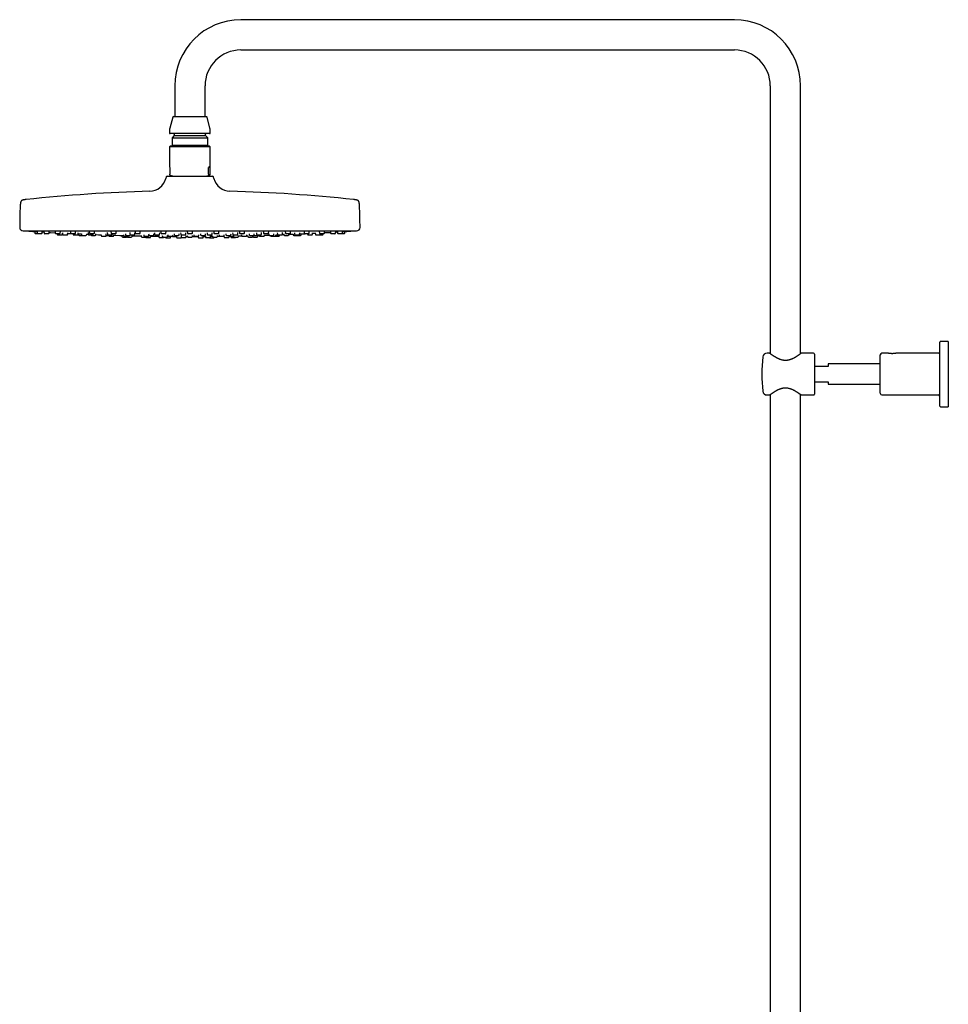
# Model space of a CAD drawing. Header units: millimetres. Extents: x 8 to 1655, y 12 to 2550.
# Tile 7 of 10: x 27 to 573, y 1972 to 2550. Entities that reach past the tile are written whole.
import ezdxf

# ---------------------------------------------------------------- set-up
doc = ezdxf.new("R2010")
doc.units = ezdxf.units.MM

msp = doc.modelspace()

# ---------------------------------------------------------------- linework, layer by layer
at = {"color": 7, "linetype": 'Continuous', "lineweight": 30}
for p, q in [((447, 2549.96), (157, 2549.96)), ((157, 2532.16), (447, 2532.16)), ((118.1, 2511.06), (118.1, 2493.06)), ((135.9, 2493.06), (135.9, 2511.06)), ((468.1, 2511.06), (468.1, 2353.75)), ((485.9, 2353.75), (485.9, 2511.06)), ((117.3, 2493.06), (127, 2493.06)), ((127, 2493.06), (136.69, 2493.06)), ((116.92, 2492.76), (115.17, 2486.23)), ((138.83, 2486.23), (137.08, 2492.76)), ((115, 2484.94), (115, 2483.46)), ((138.6, 2483.06), (115.4, 2483.06)), ((117.75, 2481.86), (116.52, 2480.63)), ((117.75, 2482.66), (117.75, 2481.86)), ((117.75, 2481.86), (127, 2481.86)), ((127, 2481.86), (136.25, 2481.86)), ((136.25, 2481.86), (136.25, 2482.66)), ((137.47, 2480.63), (136.25, 2481.86)), ((139, 2483.46), (139, 2484.94)), ((115.4, 2475.72), (115, 2475.32)), ((138.51, 2475.72), (115.4, 2475.72)), ((116.52, 2480.63), (116.52, 2476.24)), ((116.52, 2480.63), (127, 2480.63)), ((116.52, 2476.24), (117.04, 2475.72)), ((116.52, 2476.24), (127, 2476.24)), ((127, 2480.63), (137.47, 2480.63)), ((127, 2476.24), (137.47, 2476.24)), ((136.96, 2475.72), (137.47, 2476.24)), ((137.47, 2476.24), (137.47, 2480.63)), ((138.6, 2475.72), (138.51, 2475.72)), ((139, 2475.32), (138.6, 2475.72)), ((115, 2475.32), (115, 2463.62)), ((125.51, 2475.32), (115, 2475.32)), ((139, 2475.32), (125.51, 2475.32)), ((139, 2463.62), (139, 2475.32)), ((115.16, 2463.22), (115.16, 2459.16)), ((115.41, 2458.66), (115.34, 2458.69)), ((115.41, 2458.66), (117.33, 2457.96)), ((136.66, 2457.96), (138.59, 2458.66)), ((137.98, 2459.16), (137.98, 2463.22)), ((138.83, 2463.22), (137.98, 2463.22)), ((138.83, 2463.22), (138.83, 2459.16)), ((113.15, 2457.59), (112.88, 2456.59)), ((113.63, 2457.96), (127, 2457.96)), ((127, 2457.96), (140.36, 2457.96)), ((141.11, 2456.59), (140.85, 2457.59)), ((29, 2425.96), (225, 2425.96)), ((35.86, 2425.56), (35.92, 2424.63)), ((37.68, 2424.26), (36.32, 2424.26)), ((37.21, 2425.59), (37.28, 2424.63)), ((39.83, 2424.26), (37.68, 2424.26)), ((40.23, 2424.63), (40.29, 2425.4)), ((40.28, 2425.28), (41.28, 2425.22)), ((41.26, 2425.61), (41.32, 2424.63)), ((43.88, 2424.26), (41.72, 2424.26)), ((44.28, 2424.63), (44.33, 2425.42)), ((47.86, 2425.62), (47.92, 2424.63)), ((50.48, 2424.26), (48.32, 2424.26)), ((49.09, 2424.26), (49.11, 2423.93)), ((49.51, 2423.56), (51.67, 2423.56)), ((50.88, 2424.63), (50.93, 2425.45)), ((52.07, 2423.93), (52.12, 2424.65)), ((52.11, 2424.61), (52.2, 2424.61)), ((52.18, 2424.84), (52.24, 2423.93)), ((52.64, 2423.56), (54.8, 2423.56)), ((55.19, 2423.93), (55.25, 2424.68)), ((56.81, 2425.63), (56.88, 2424.63)), ((59.44, 2424.26), (57.28, 2424.26)), ((58.35, 2424.26), (58.37, 2423.93)), ((58.77, 2423.56), (60.92, 2423.56)), ((59.84, 2424.63), (59.89, 2425.48)), ((61.32, 2423.93), (61.38, 2424.71)), ((61.48, 2424.15), (61.52, 2423.63)), ((63.34, 2424.18), (63.38, 2423.63)), ((66.33, 2423.63), (66.36, 2424.05)), ((66.35, 2423.94), (67.25, 2423.9)), ((67.18, 2424.86), (67.25, 2423.93)), ((67.65, 2423.56), (69.8, 2423.56)), ((67.86, 2425.63), (67.93, 2424.63)), ((70.48, 2424.26), (68.33, 2424.26)), ((70.2, 2423.93), (70.22, 2424.26)), ((70.88, 2424.63), (70.94, 2425.51)), ((71.8, 2423.63), (71.83, 2424.08)), ((74.86, 2423.64), (74.89, 2423.13)), ((77.58, 2424.2), (77.62, 2423.63)), ((78.45, 2424.86), (78.51, 2423.93)), ((78.91, 2423.56), (81.06, 2423.56)), ((80.65, 2425.63), (80.72, 2424.63)), ((83.27, 2424.26), (81.12, 2424.26)), ((81.46, 2423.93), (81.49, 2424.26)), ((82.34, 2423.13), (82.37, 2423.56)), ((83.67, 2424.63), (83.74, 2425.53)), ((87.95, 2423.66), (87.99, 2423.13)), ((89.12, 2424.2), (89.16, 2423.63)), ((91.63, 2424.86), (91.7, 2423.93)), ((92.1, 2423.56), (94.25, 2423.56)), ((94.65, 2423.93), (94.71, 2424.78)), ((94.81, 2425.63), (94.88, 2424.63)), ((97.43, 2424.26), (95.27, 2424.26)), ((97.83, 2424.63), (97.89, 2425.56)), ((99.88, 2423.66), (99.92, 2423.13)), ((102.79, 2424.2), (102.83, 2423.63)), ((105.78, 2423.63), (105.81, 2424.15)), ((106.21, 2424.85), (106.27, 2423.93)), ((106.67, 2423.56), (108.82, 2423.56)), ((109.22, 2423.93), (109.28, 2424.81)), ((109.89, 2425.61), (109.96, 2424.63)), ((112.51, 2424.26), (110.36, 2424.26)), ((112.91, 2424.63), (112.98, 2425.58)), ((114.09, 2423.66), (114.13, 2423.13)), ((117.08, 2423.13), (117.11, 2423.63)), ((117.77, 2424.19), (117.81, 2423.63)), ((120.76, 2423.63), (120.8, 2424.17)), ((121.57, 2424.84), (121.63, 2423.93)), ((122.03, 2423.56), (124.18, 2423.56)), ((124.58, 2423.93), (124.65, 2424.83)), ((125.45, 2425.6), (125.52, 2424.63)), ((128.07, 2424.26), (125.92, 2424.26)), ((128.47, 2424.63), (128.54, 2425.6)), ((129.31, 2423.64), (129.35, 2423.13)), ((132.3, 2423.13), (132.34, 2423.65)), ((133.2, 2424.17), (133.24, 2423.63)), ((136.19, 2423.63), (136.23, 2424.19)), ((137.09, 2424.82), (137.15, 2423.93)), ((137.55, 2423.56), (137.56, 2423.56)), ((137.56, 2423.56), (139.7, 2423.56)), ((140.1, 2423.93), (140.17, 2424.84)), ((141.01, 2425.58), (141.08, 2424.63)), ((141.49, 2424.26), (141.48, 2424.26)), ((143.63, 2424.26), (141.49, 2424.26)), ((144.03, 2424.63), (144.1, 2425.61)), ((144.19, 2423.62), (144.23, 2423.13)), ((147.18, 2423.13), (147.22, 2423.66)), ((148.18, 2424.15), (148.22, 2423.63)), ((151.17, 2423.63), (151.21, 2424.2)), ((152.13, 2424.8), (152.19, 2423.93)), ((152.59, 2423.56), (152.66, 2423.56)), ((152.66, 2423.56), (154.75, 2423.56)), ((155.15, 2423.93), (155.21, 2424.86)), ((156.1, 2425.56), (156.17, 2424.63)), ((156.63, 2424.26), (156.56, 2424.26)), ((158.72, 2424.26), (156.63, 2424.26)), ((157.41, 2423.6), (157.44, 2423.13)), ((159.12, 2424.63), (159.19, 2425.63)), ((160.4, 2423.13), (160.43, 2423.66)), ((161.84, 2424.13), (161.88, 2423.63)), ((164.83, 2423.63), (164.87, 2424.2)), ((166.09, 2424.77), (166.15, 2423.93)), ((166.54, 2423.56), (166.71, 2423.56)), ((166.71, 2423.56), (168.7, 2423.56)), ((167.79, 2423.56), (167.82, 2423.13)), ((169.1, 2423.93), (169.16, 2424.86)), ((170.26, 2425.53), (170.32, 2424.63)), ((170.86, 2424.26), (170.72, 2424.26)), ((170.78, 2423.13), (170.81, 2423.66)), ((172.87, 2424.26), (170.86, 2424.26)), ((173.27, 2424.63), (173.34, 2425.63)), ((173.39, 2424.1), (173.43, 2423.63)), ((176.38, 2423.63), (176.42, 2424.2)), ((177.4, 2423.13), (177.43, 2423.64)), ((178.38, 2424.74), (178.43, 2423.93)), ((178.83, 2423.56), (179.13, 2423.56)), ((179.13, 2423.56), (180.99, 2423.56)), ((179.67, 2423.13), (179.7, 2423.56)), ((181.39, 2423.93), (181.45, 2424.86)), ((182.16, 2424.07), (182.19, 2423.63)), ((183.05, 2425.5), (183.11, 2424.63)), ((183.77, 2424.26), (183.51, 2424.26)), ((185.67, 2424.26), (183.77, 2424.26)), ((185.14, 2423.63), (185.18, 2424.19)), ((186.07, 2424.63), (186.14, 2425.63)), ((187.63, 2424.04), (187.66, 2423.63)), ((188.5, 2424.71), (188.56, 2423.93)), ((188.95, 2423.56), (189.42, 2423.56)), ((189.42, 2423.56), (191.11, 2423.56)), ((191.51, 2423.93), (191.57, 2424.85)), ((192.47, 2423.63), (192.51, 2424.15)), ((194.1, 2425.48), (194.16, 2424.63)), ((194.94, 2424.26), (194.56, 2424.26)), ((196.71, 2424.26), (194.94, 2424.26)), ((196.07, 2424.26), (196.1, 2423.93)), ((196.5, 2423.56), (197.15, 2423.56)), ((197.11, 2424.63), (197.18, 2425.63)), ((197.15, 2423.56), (198.65, 2423.56)), ((199.05, 2423.93), (199.11, 2424.84)), ((200.7, 2424.66), (200.75, 2423.93)), ((201.15, 2423.56), (202.01, 2423.56)), ((202.01, 2423.56), (203.3, 2423.56)), ((203.06, 2425.45), (203.12, 2424.63)), ((203.3, 2423.56), (203.8, 2423.56)), ((204.05, 2424.26), (203.52, 2424.26)), ((203.7, 2423.93), (203.72, 2424.26)), ((203.8, 2423.56), (204.87, 2423.56)), ((205.67, 2424.26), (204.05, 2424.26)), ((205.27, 2423.93), (205.3, 2424.26)), ((206.07, 2424.63), (206.14, 2425.62)), ((209.66, 2425.42), (209.72, 2424.63)), ((210.82, 2424.26), (210.12, 2424.26)), ((212.27, 2424.26), (210.82, 2424.26)), ((212.67, 2424.63), (212.74, 2425.6)), ((213.71, 2425.39), (213.76, 2424.63)), ((215.05, 2424.26), (214.16, 2424.26)), ((216.31, 2424.26), (215.05, 2424.26)), ((216.6, 2424.26), (216.31, 2424.26)), ((217.67, 2424.26), (216.6, 2424.26)), ((216.71, 2424.63), (216.78, 2425.58)), ((218.07, 2424.63), (218.14, 2425.56)), ((61.92, 2423.26), (63.78, 2423.26)), ((63.78, 2423.26), (65.93, 2423.26)), ((69.25, 2423.26), (71.4, 2423.26)), ((75.29, 2422.76), (77.45, 2422.76)), ((77.84, 2423.13), (77.86, 2423.29)), ((78.02, 2423.26), (80.17, 2423.26)), ((79.38, 2423.26), (79.39, 2423.13)), ((79.79, 2422.76), (81.94, 2422.76)), ((87.08, 2423.21), (87.12, 2422.63)), ((87.52, 2422.26), (89.67, 2422.26)), ((88.39, 2422.76), (90.54, 2422.76)), ((89.56, 2423.26), (91.72, 2423.26)), ((90.03, 2422.76), (90.04, 2422.63)), ((90.44, 2422.26), (92.6, 2422.26)), ((90.94, 2423.13), (90.95, 2423.26)), ((93, 2422.63), (93.03, 2423.16)), ((98.33, 2423.24), (98.37, 2422.63)), ((98.77, 2422.26), (100.92, 2422.26)), ((100.32, 2422.76), (102.47, 2422.76)), ((101.32, 2422.63), (101.33, 2422.76)), ((101.36, 2421.96), (103.51, 2421.96)), ((102.87, 2423.13), (102.89, 2423.43)), ((103.22, 2423.26), (105.38, 2423.26)), ((103.91, 2422.33), (103.95, 2422.87)), ((108.71, 2422.93), (108.76, 2422.33)), ((109.16, 2421.96), (111.31, 2421.96)), ((110.78, 2423.24), (110.83, 2422.63)), ((111.22, 2422.26), (113.38, 2422.26)), ((112.71, 2422.26), (112.72, 2422.13)), ((113.12, 2421.76), (115.27, 2421.76)), ((113.78, 2422.63), (113.82, 2423.2)), ((114.53, 2422.76), (116.68, 2422.76)), ((115.67, 2422.13), (115.71, 2422.71)), ((116.84, 2422.68), (119.08, 2422.67)), ((118.21, 2423.26), (120.36, 2423.26)), ((119.08, 2422.73), (119.12, 2422.13)), ((119.52, 2421.76), (121.67, 2421.76)), ((121.84, 2422.92), (121.88, 2422.33)), ((122.28, 2421.96), (124.43, 2421.96)), ((124.83, 2422.33), (124.87, 2422.91)), ((124.85, 2422.65), (125.52, 2422.65)), ((125.48, 2423.23), (125.52, 2422.63)), ((125.92, 2422.26), (128.07, 2422.26)), ((128.47, 2422.63), (128.51, 2423.23)), ((129.75, 2422.76), (131.9, 2422.76)), ((131.88, 2422.72), (131.92, 2422.13)), ((132.32, 2421.76), (132.46, 2421.76)), ((132.46, 2421.76), (134.47, 2421.76)), ((133.63, 2423.26), (133.64, 2423.26)), ((133.64, 2423.26), (135.79, 2423.26)), ((134.87, 2422.13), (134.91, 2422.73)), ((134.91, 2422.67), (136.13, 2422.68)), ((136.12, 2422.9), (136.16, 2422.33)), ((136.55, 2421.96), (136.65, 2421.96)), ((136.65, 2421.96), (138.71, 2421.96)), ((138.72, 2421.76), (139.8, 2421.76)), ((139.11, 2422.33), (139.15, 2422.93)), ((139.8, 2421.76), (140.87, 2421.76)), ((140.18, 2423.2), (140.22, 2422.63)), ((140.61, 2422.26), (140.7, 2422.26)), ((140.7, 2422.26), (142.77, 2422.26)), ((141.27, 2422.13), (141.28, 2422.26)), ((143.17, 2422.63), (143.21, 2423.24)), ((144.63, 2422.76), (144.7, 2422.76)), ((144.7, 2422.76), (146.78, 2422.76)), ((146.93, 2422.79), (147.02, 2422.79)), ((147.02, 2422.84), (147.06, 2422.33)), ((147.46, 2421.96), (147.95, 2421.96)), ((147.95, 2421.96), (149.61, 2421.96)), ((148.61, 2423.26), (148.68, 2423.26)), ((148.68, 2423.26), (150.77, 2423.26)), ((150.01, 2422.33), (150.05, 2422.92)), ((151.08, 2422.86), (151.12, 2422.33)), ((151.52, 2421.96), (152.6, 2421.96)), ((152.6, 2421.96), (153.67, 2421.96)), ((152.64, 2423.18), (152.67, 2422.63)), ((153.07, 2422.26), (153.39, 2422.26)), ((153.39, 2422.26), (155.23, 2422.26)), ((155.63, 2422.63), (155.67, 2423.24)), ((157.84, 2422.76), (158.08, 2422.76)), ((158.08, 2422.76), (160, 2422.76)), ((160.96, 2423.15), (161, 2422.63)), ((161.4, 2422.26), (162.06, 2422.26)), ((162.06, 2422.26), (163.55, 2422.26)), ((162.28, 2423.26), (162.47, 2423.26)), ((162.47, 2423.26), (164.43, 2423.26)), ((163.95, 2422.63), (163.99, 2423.23)), ((164.32, 2422.26), (165.4, 2422.26)), ((165.4, 2422.26), (166.47, 2422.26)), ((166.87, 2422.63), (166.91, 2423.21)), ((168.22, 2422.76), (168.69, 2422.76)), ((168.69, 2422.76), (170.38, 2422.76)), ((173.82, 2423.26), (174.19, 2423.26)), ((174.19, 2423.26), (175.98, 2423.26)), ((174.44, 2423.26), (174.45, 2423.13)), ((174.85, 2422.76), (175.6, 2422.76)), ((175.6, 2422.76), (177, 2422.76)), ((177.06, 2422.76), (177.12, 2422.76)), ((177.12, 2422.76), (178.2, 2422.76)), ((178.2, 2422.76), (179.27, 2422.76)), ((182.59, 2423.26), (183.17, 2423.26)), ((183.17, 2423.26), (184.74, 2423.26)), ((188.06, 2423.26), (188.88, 2423.26)), ((188.88, 2423.26), (190.21, 2423.26)), ((190.21, 2423.26), (191, 2423.26)), ((191, 2423.26), (192.07, 2423.26)), ((567.7, 2323.01), (567.7, 2360.51)), ((572.7, 2361.01), (568.2, 2361.01)), ((572.7, 2361.01), (572.7, 2322.51)), ((467.75, 2354.01), (466.17, 2354.01)), ((493.5, 2354.01), (486.24, 2354.01)), ((494, 2353.51), (494, 2330.01)), ((532.7, 2330.51), (532.7, 2353.01)), ((537.33, 2354.01), (533.7, 2354.01)), ((566.7, 2354.01), (542.06, 2354.01)), ((502, 2346.26), (494, 2346.26)), ((532.7, 2347.76), (502, 2347.76)), ((502, 2347.76), (502, 2346.26)), ((494, 2337.26), (502, 2337.26)), ((502, 2337.26), (502, 2335.76)), ((502, 2335.76), (532.7, 2335.76)), ((466.17, 2329.51), (467.75, 2329.51)), ((468.1, 2329.78), (468.1, 1447.6)), ((485.9, 1443.17), (485.9, 2329.78)), ((486.25, 2329.51), (493.5, 2329.51)), ((533.7, 2329.51), (566.7, 2329.51)), ((568.2, 2322.51), (572.7, 2322.51))]:
    msp.add_line(p, q, dxfattribs=at)
at = {"color": 7, "linetype": 'Continuous', "lineweight": 30, "flags": 128}
for points in [[(30.05, 2425.96), (30.09, 2425.95), (30.16, 2425.93)], [(44.31, 2425.04), (45.1, 2425), (47.63, 2424.85), (47.91, 2424.84)], [(55.23, 2424.45), (55.25, 2424.45), (57.01, 2424.36)], [(71.81, 2423.71), (73.24, 2423.66), (74.86, 2423.6)], [(181.27, 2423.68), (181.8, 2423.7), (182.18, 2423.71)], [(193.66, 2424.2), (194.6, 2424.25), (194.81, 2424.26)], [(212.71, 2425.22), (213.04, 2425.24), (213.71, 2425.28)], [(223.83, 2425.93), (223.9, 2425.95), (223.94, 2425.96)], [(82.36, 2423.35), (83.4, 2423.31), (85.94, 2423.24)], [(103.94, 2422.83), (106.47, 2422.8), (108.73, 2422.76)], [(128.47, 2422.65), (129.53, 2422.65), (131.88, 2422.66)], [(155.65, 2422.94), (156.19, 2422.95), (157.13, 2422.97), (157.49, 2422.97)], [(160.38, 2423.04), (160.88, 2423.05), (160.97, 2423.05)]]:
    msp.add_lwpolyline(points, dxfattribs=at)
at = {"color": 7, "linetype": 'Continuous', "lineweight": 30}
for centre, radius, start, end in [((157, 2511.06), 38.9, 90, 180), ((447, 2511.06), 38.9, 0, 90), ((157, 2511.06), 21.1, 90, 180), ((447, 2511.06), 21.1, 0, 90), ((117.3, 2492.66), 0.4, 90, 165), ((136.69, 2492.66), 0.4, 15, 90), ((120, 2484.94), 5, 165, 180), ((115.4, 2483.46), 0.4, 180, 270), ((117.35, 2482.66), 0.4, 0, 90), ((136.65, 2482.66), 0.4, 90, 180), ((138.6, 2483.46), 0.4, 270, 0), ((134, 2484.94), 5, 0, 15), ((103.22, 2459.16), 10, 271.49722, 345.10353), ((113.63, 2457.46), 0.5, 90, 165.10353), ((140.36, 2457.46), 0.5, 14.89647, 90), ((150.77, 2459.16), 10, 194.89647, 268.50278), ((127, 1549.48), 900, 91.49722, 96.13072), ((127, 1549.48), 900, 83.86928, 88.50278), ((299.5, 2427.46), 272.5, 177.24775, 179.89409), ((-45.5, 2427.46), 272.5, 0.10591, 2.75225), ((29, 2427.96), 2, 179.89409, 269.98443), ((127, 3851.22), 1428.58, 266.11332, 266.29658), ((36.32, 2424.66), 0.4, 184, 270), ((37.68, 2424.66), 0.4, 184, 270), ((39.83, 2424.66), 0.4, 270, 356), ((41.72, 2424.66), 0.4, 184, 270), ((43.88, 2424.66), 0.4, 270, 356), ((48.32, 2424.66), 0.4, 184, 270), ((49.51, 2423.96), 0.4, 184, 270), ((50.48, 2424.66), 0.4, 270, 356), ((51.67, 2423.96), 0.4, 270, 356), ((52.64, 2423.96), 0.4, 184, 270), ((54.8, 2423.96), 0.4, 270, 356), ((57.28, 2424.66), 0.4, 184, 270), ((58.77, 2423.96), 0.4, 184, 270), ((59.44, 2424.66), 0.4, 270, 356), ((60.92, 2423.96), 0.4, 270, 356), ((61.92, 2423.66), 0.4, 184, 270), ((63.78, 2423.66), 0.4, 184, 270), ((65.93, 2423.66), 0.4, 270, 356), ((67.65, 2423.96), 0.4, 184, 270), ((68.33, 2424.66), 0.4, 184, 270), ((69.25, 2423.66), 0.4, 194.47751, 270), ((69.8, 2423.96), 0.4, 270, 356), ((70.48, 2424.66), 0.4, 270, 356), ((71.4, 2423.66), 0.4, 270, 356), ((78.02, 2423.66), 0.4, 184, 270), ((78.91, 2423.96), 0.4, 184, 270), ((80.17, 2423.66), 0.4, 270, 345.52249), ((81.12, 2424.66), 0.4, 184, 270), ((81.06, 2423.96), 0.4, 270, 356), ((83.27, 2424.66), 0.4, 270, 356), ((89.56, 2423.66), 0.4, 184, 270), ((92.1, 2423.96), 0.4, 184, 270), ((91.72, 2423.66), 0.4, 270, 345.52249), ((94.25, 2423.96), 0.4, 270, 356), ((95.27, 2424.66), 0.4, 184, 270), ((97.43, 2424.66), 0.4, 270, 356), ((103.22, 2423.66), 0.4, 184, 270), ((105.38, 2423.66), 0.4, 270, 356), ((106.67, 2423.96), 0.4, 184, 270), ((108.82, 2423.96), 0.4, 270, 356), ((110.36, 2424.66), 0.4, 184, 270), ((112.51, 2424.66), 0.4, 270, 356), ((118.21, 2423.66), 0.4, 184, 270), ((120.36, 2423.66), 0.4, 270, 356), ((122.03, 2423.96), 0.4, 184, 270), ((124.18, 2423.96), 0.4, 270, 356), ((125.92, 2424.66), 0.4, 184, 270), ((128.07, 2424.66), 0.4, 270, 356), ((133.63, 2423.66), 0.4, 184, 270), ((135.79, 2423.66), 0.4, 270, 356), ((137.55, 2423.96), 0.4, 184, 270), ((139.7, 2423.96), 0.4, 270, 356), ((141.48, 2424.66), 0.4, 184, 270), ((143.63, 2424.66), 0.4, 270, 356), ((148.61, 2423.66), 0.4, 184, 270), ((150.77, 2423.66), 0.4, 270, 356), ((152.59, 2423.96), 0.4, 184, 270), ((154.75, 2423.96), 0.4, 270, 356), ((156.56, 2424.66), 0.4, 184, 270), ((158.72, 2424.66), 0.4, 270, 356), ((162.28, 2423.66), 0.4, 184, 270), ((164.43, 2423.66), 0.4, 270, 356), ((166.54, 2423.96), 0.4, 184, 270), ((168.7, 2423.96), 0.4, 270, 356), ((170.72, 2424.66), 0.4, 184, 270), ((172.87, 2424.66), 0.4, 270, 356), ((173.82, 2423.66), 0.4, 184, 270), ((175.98, 2423.66), 0.4, 270, 356), ((178.83, 2423.96), 0.4, 184, 270), ((180.99, 2423.96), 0.4, 270, 356), ((182.59, 2423.66), 0.4, 184, 270), ((183.51, 2424.66), 0.4, 184, 270), ((184.74, 2423.66), 0.4, 270, 356), ((127, 3851.22), 1428.58, 272.33323, 272.43293), ((185.67, 2424.66), 0.4, 270, 356), ((188.06, 2423.66), 0.4, 184, 270), ((188.95, 2423.96), 0.4, 184, 270), ((190.21, 2423.66), 0.4, 270, 345.52249), ((191.11, 2423.96), 0.4, 270, 356), ((192.07, 2423.66), 0.4, 270, 356), ((194.56, 2424.66), 0.4, 184, 270), ((196.5, 2423.96), 0.4, 184, 270), ((196.71, 2424.66), 0.4, 270, 356), ((198.65, 2423.96), 0.4, 270, 356), ((127, 3851.22), 1428.58, 272.89252, 272.95753), ((201.15, 2423.96), 0.4, 184, 270), ((203.52, 2424.66), 0.4, 184, 270), ((203.3, 2423.96), 0.4, 270, 356), ((204.87, 2423.96), 0.4, 270, 356), ((205.67, 2424.66), 0.4, 270, 356), ((127, 3851.22), 1428.58, 273.18901, 273.31836), ((210.12, 2424.66), 0.4, 184, 270), ((212.27, 2424.66), 0.4, 270, 356), ((214.16, 2424.66), 0.4, 184, 270), ((216.31, 2424.66), 0.4, 270, 356), ((217.67, 2424.66), 0.4, 270, 356), ((127, 3851.22), 1428.58, 273.70342, 273.88668), ((225, 2427.96), 2, 270.01557, 0.10591), ((75.29, 2423.16), 0.4, 184, 270), ((77.45, 2423.16), 0.4, 270, 356), ((79.79, 2423.16), 0.4, 184, 270), ((81.94, 2423.16), 0.4, 270, 356), ((87.52, 2422.66), 0.4, 184, 270), ((88.39, 2423.16), 0.4, 184, 270), ((89.67, 2422.66), 0.4, 270, 344.00745), ((90.44, 2422.66), 0.4, 184, 270), ((90.54, 2423.16), 0.4, 270, 356), ((92.6, 2422.66), 0.4, 270, 356), ((127, 3851.22), 1428.58, 268.63738, 268.85085), ((98.77, 2422.66), 0.4, 184, 270), ((100.32, 2423.16), 0.4, 184, 270), ((100.92, 2422.66), 0.4, 270, 356), ((101.36, 2422.36), 0.4, 194.05275, 270), ((102.47, 2423.16), 0.4, 270, 356), ((103.51, 2422.36), 0.4, 270, 356), ((109.16, 2422.36), 0.4, 184, 270), ((111.22, 2422.66), 0.4, 184, 270), ((111.31, 2422.36), 0.4, 270, 345.52249), ((113.12, 2422.16), 0.4, 184, 270), ((113.38, 2422.66), 0.4, 270, 356), ((114.53, 2423.16), 0.4, 184, 270), ((115.27, 2422.16), 0.4, 270, 356), ((116.68, 2423.16), 0.4, 270, 356), ((119.52, 2422.16), 0.4, 184, 270), ((121.67, 2422.16), 0.4, 270, 340.90168), ((122.28, 2422.36), 0.4, 184, 270), ((124.43, 2422.36), 0.4, 270, 356), ((125.92, 2422.66), 0.4, 184, 270), ((128.07, 2422.66), 0.4, 270, 356), ((129.75, 2423.16), 0.4, 184, 270), ((131.9, 2423.16), 0.4, 270, 356), ((132.32, 2422.16), 0.4, 184, 270), ((134.47, 2422.16), 0.4, 270, 356), ((136.55, 2422.36), 0.4, 184, 270), ((138.72, 2422.16), 0.4, 210, 270), ((138.71, 2422.36), 0.4, 270, 356), ((140.61, 2422.66), 0.4, 184, 270), ((140.87, 2422.16), 0.4, 270, 356), ((142.77, 2422.66), 0.4, 270, 356), ((127, 3851.22), 1428.58, 270.64889, 270.71286), ((144.63, 2423.16), 0.4, 184, 270), ((146.78, 2423.16), 0.4, 270, 356), ((147.46, 2422.36), 0.4, 184, 270), ((149.61, 2422.36), 0.4, 270, 356), ((151.52, 2422.36), 0.4, 184, 270), ((153.07, 2422.66), 0.4, 184, 270), ((153.67, 2422.36), 0.4, 270, 345.52249), ((155.23, 2422.66), 0.4, 270, 356), ((157.84, 2423.16), 0.4, 184, 270), ((160, 2423.16), 0.4, 270, 356), ((161.4, 2422.66), 0.4, 184, 270), ((163.55, 2422.66), 0.4, 270, 356), ((164.32, 2422.66), 0.4, 195.99255, 270), ((166.47, 2422.66), 0.4, 270, 356), ((168.22, 2423.16), 0.4, 184, 270), ((170.38, 2423.16), 0.4, 270, 356), ((127, 3851.22), 1428.58, 271.75666, 271.86602), ((174.85, 2423.16), 0.4, 184, 270), ((177, 2423.16), 0.4, 270, 356), ((179.27, 2423.16), 0.4, 270, 356), ((568.2, 2360.51), 0.5, 90, 180), ((566.7, 2355.01), 1, 270, 0), ((543.06, 2341.76), 80, 172.77267, 187.22733), ((466.17, 2351.51), 2.5, 90, 172.77267), ((493.5, 2353.51), 0.5, 360, 90), ((533.7, 2353.01), 1, 90, 180), ((466.17, 2332.01), 2.5, 187.22733, 270), ((493.5, 2330.01), 0.5, 270, 0), ((533.7, 2330.51), 1, 180, 270), ((566.7, 2328.51), 1, 0, 90), ((568.2, 2323.01), 0.5, 180, 270)]:
    msp.add_arc(centre, radius, start, end, dxfattribs=at)
for major_axis, start_param, end_param in [((11.98, -11.98), 3.20372, 3.369153), ((11.98, 11.98), 6.055625, 6.634999)]:
    msp.add_ellipse((127, 2451.72), major_axis=major_axis, ratio=0.062207, start_param=start_param, end_param=end_param, dxfattribs=at)
for points, knots in [([(115.34, 2458.69), (115.32, 2458.7), (115.29, 2458.72), (115.25, 2458.77), (115.22, 2458.82), (115.2, 2458.88), (115.18, 2458.94), (115.17, 2458.98), (115.17, 2459.04), (115.16, 2459.1), (115.16, 2459.14), (115.16, 2459.16)], [0, 0, 0, 0, 0.315497, 0.474821, 0.634001, 0.746874, 0.80924, 0.872499, 0.921408, 0.970819, 1, 1, 1, 1]), ([(137.98, 2459.16), (137.98, 2459.14), (137.98, 2459.1), (137.99, 2459.03), (138, 2458.95), (138.02, 2458.88), (138.04, 2458.82), (138.07, 2458.77), (138.11, 2458.72), (138.14, 2458.7), (138.16, 2458.69)], [0, 0, 0, 0, 0.035413, 0.078993, 0.154242, 0.262652, 0.373988, 0.528965, 0.684902, 1, 1, 1, 1]), ([(138.16, 2458.69), (138.2, 2458.67), (138.28, 2458.64), (138.41, 2458.62), (138.53, 2458.64), (138.61, 2458.67), (138.65, 2458.69)], [0, 0, 0, 0, 0.249396, 0.49903, 0.749393, 1, 1, 1, 1]), ([(138.83, 2459.16), (138.83, 2459.14), (138.83, 2459.1), (138.83, 2459.03), (138.81, 2458.95), (138.8, 2458.88), (138.77, 2458.82), (138.75, 2458.77), (138.71, 2458.72), (138.68, 2458.7), (138.65, 2458.69)], [0, 0, 0, 0, 0.035413, 0.078993, 0.154242, 0.262652, 0.373988, 0.528965, 0.684902, 1, 1, 1, 1]), ([(30.88, 2444.33), (30.81, 2444.32), (30.64, 2444.3), (30.37, 2444.27), (30.09, 2444.23), (29.85, 2444.2), (29.64, 2444.16), (29.42, 2444.13), (29.2, 2444.08), (28.98, 2444.03), (28.77, 2443.97), (28.57, 2443.9), (28.38, 2443.82), (28.22, 2443.73), (28.09, 2443.63), (27.97, 2443.52), (27.86, 2443.4), (27.77, 2443.26), (27.69, 2443.1), (27.62, 2442.91), (27.56, 2442.74), (27.52, 2442.57), (27.49, 2442.41), (27.46, 2442.24), (27.43, 2442.04), (27.41, 2441.85), (27.39, 2441.66), (27.37, 2441.48), (27.36, 2441.28), (27.34, 2441.06), (27.32, 2440.81), (27.32, 2440.64), (27.31, 2440.54)], [0, 0, 0, 0, 0.033648, 0.085491, 0.13043, 0.16978, 0.204547, 0.235515, 0.277948, 0.314327, 0.345999, 0.383401, 0.415873, 0.444915, 0.471756, 0.497479, 0.523103, 0.549639, 0.578154, 0.609838, 0.646126, 0.669126, 0.694545, 0.722882, 0.754758, 0.790961, 0.817484, 0.846648, 0.878886, 0.914726, 0.954823, 1, 1, 1, 1]), ([(226.68, 2440.54), (226.68, 2440.64), (226.67, 2440.83), (226.65, 2441.1), (226.63, 2441.34), (226.62, 2441.55), (226.6, 2441.74), (226.58, 2441.91), (226.55, 2442.1), (226.52, 2442.3), (226.48, 2442.52), (226.43, 2442.72), (226.38, 2442.91), (226.3, 2443.1), (226.22, 2443.26), (226.13, 2443.4), (226.02, 2443.52), (225.91, 2443.63), (225.77, 2443.73), (225.61, 2443.82), (225.42, 2443.9), (225.24, 2443.96), (225.07, 2444.01), (224.91, 2444.05), (224.73, 2444.09), (224.53, 2444.13), (224.33, 2444.17), (224.13, 2444.2), (223.94, 2444.23), (223.73, 2444.26), (223.5, 2444.29), (223.29, 2444.31), (223.16, 2444.32), (223.11, 2444.33)], [0, 0, 0, 0, 0.049018, 0.092086, 0.130239, 0.164287, 0.194875, 0.222522, 0.24765, 0.288291, 0.323283, 0.353869, 0.390157, 0.421841, 0.450355, 0.476892, 0.502515, 0.528239, 0.555079, 0.584121, 0.616593, 0.653994, 0.677798, 0.704187, 0.733697, 0.767002, 0.804963, 0.832864, 0.863628, 0.897738, 0.935786, 0.978512, 1, 1, 1, 1]), ([(34.72, 2425.63), (34.72, 2425.63), (34.72, 2425.63), (34.74, 2425.63), (34.81, 2425.63), (34.93, 2425.62), (35.09, 2425.61), (35.29, 2425.6), (35.52, 2425.58), (35.78, 2425.56), (36.07, 2425.55), (36.39, 2425.53), (36.72, 2425.51), (37, 2425.49), (37.17, 2425.48), (37.22, 2425.47)], [0, 0, 0, 0, 0.008781, 0.095586, 0.181526, 0.267995, 0.354865, 0.44082, 0.527289, 0.614145, 0.700094, 0.78661, 0.873393, 0.959329, 1, 1, 1, 1]), ([(61.34, 2424.16), (61.35, 2424.16), (61.45, 2424.15), (61.66, 2424.14), (61.97, 2424.13), (62.3, 2424.12), (62.64, 2424.1), (62.99, 2424.09), (63.23, 2424.07), (63.34, 2424.07), (63.35, 2424.07)], [0, 0, 0, 0, 0.020933, 0.181923, 0.343781, 0.506611, 0.667572, 0.82946, 0.992198, 1, 1, 1, 1]), ([(177.43, 2423.54), (177.46, 2423.54), (177.61, 2423.55), (177.88, 2423.56), (178.22, 2423.57), (178.5, 2423.58), (178.65, 2423.58), (178.7, 2423.59)], [0, 0, 0, 0, 0.089902, 0.360718, 0.630203, 0.898714, 1, 1, 1, 1]), ([(191.52, 2424.11), (191.58, 2424.11), (191.76, 2424.12), (192.04, 2424.13), (192.35, 2424.15), (192.64, 2424.16), (192.9, 2424.17), (193.13, 2424.18), (193.32, 2424.19), (193.47, 2424.2), (193.58, 2424.2), (193.65, 2424.2), (193.66, 2424.2), (193.66, 2424.2)], [0, 0, 0, 0, 0.051841, 0.146577, 0.241885, 0.336492, 0.432009, 0.527162, 0.621752, 0.717319, 0.8119, 0.907351, 1, 1, 1, 1]), ([(206.08, 2424.84), (206.1, 2424.84), (206.17, 2424.84), (206.26, 2424.85), (206.36, 2424.85), (206.42, 2424.86), (206.46, 2424.86), (206.47, 2424.86), (206.47, 2424.86)], [0, 0, 0, 0, 0.046248, 0.288353, 0.467977, 0.649034, 0.830172, 1, 1, 1, 1]), ([(216.77, 2425.47), (216.85, 2425.48), (217.04, 2425.49), (217.34, 2425.51), (217.67, 2425.53), (217.98, 2425.55), (218.27, 2425.57), (218.52, 2425.58), (218.75, 2425.6), (218.94, 2425.61), (219.08, 2425.62), (219.17, 2425.62), (219.23, 2425.63), (219.27, 2425.63), (219.27, 2425.63), (219.27, 2425.63)], [0, 0, 0, 0, 0.057158, 0.143939, 0.230154, 0.316982, 0.403093, 0.489963, 0.576597, 0.662672, 0.749617, 0.814137, 0.879181, 0.944241, 1, 1, 1, 1]), ([(85.94, 2423.24), (85.94, 2423.24), (85.93, 2423.24), (85.95, 2423.24), (86.02, 2423.24), (86.13, 2423.23), (86.29, 2423.23), (86.48, 2423.22), (86.69, 2423.22), (86.91, 2423.21), (87.12, 2423.21), (87.34, 2423.2), (87.58, 2423.19), (87.79, 2423.19), (87.93, 2423.18), (87.98, 2423.18)], [0, 0, 0, 0, 0.002147, 0.100071, 0.197114, 0.294679, 0.392808, 0.489853, 0.587309, 0.661254, 0.734242, 0.806955, 0.880075, 0.954144, 1, 1, 1, 1]), ([(113.78, 2422.71), (113.78, 2422.71), (113.85, 2422.71), (113.99, 2422.71), (114.2, 2422.71), (114.41, 2422.71), (114.62, 2422.7), (114.82, 2422.7), (115.02, 2422.7), (115.23, 2422.7), (115.45, 2422.7), (115.67, 2422.69), (115.88, 2422.69), (116.01, 2422.69), (116.07, 2422.69)], [0, 0, 0, 0, 0.000354, 0.082427, 0.164117, 0.251006, 0.335654, 0.418605, 0.500379, 0.58147, 0.689561, 0.79463, 0.897759, 1, 1, 1, 1]), ([(139.13, 2422.7), (139.18, 2422.7), (139.31, 2422.7), (139.53, 2422.71), (139.79, 2422.71), (140.02, 2422.71), (140.16, 2422.71), (140.21, 2422.71)], [0, 0, 0, 0, 0.132013, 0.372724, 0.620828, 0.855238, 1, 1, 1, 1]), ([(150.04, 2422.83), (150.08, 2422.83), (150.14, 2422.84), (150.26, 2422.84), (150.4, 2422.84), (150.55, 2422.84), (150.73, 2422.85), (150.92, 2422.85), (151.13, 2422.85), (151.35, 2422.86), (151.61, 2422.86), (151.92, 2422.87), (152.26, 2422.87), (152.51, 2422.88), (152.64, 2422.88), (152.66, 2422.88)], [0, 0, 0, 0, 0.098375, 0.172363, 0.245763, 0.319432, 0.394209, 0.467522, 0.540757, 0.614662, 0.689984, 0.787866, 0.886834, 0.985512, 1, 1, 1, 1]), ([(163.98, 2423.13), (164.04, 2423.13), (164.18, 2423.13), (164.42, 2423.14), (164.72, 2423.15), (165.07, 2423.16), (165.41, 2423.17), (165.76, 2423.18), (166.1, 2423.19), (166.43, 2423.19), (166.74, 2423.2), (167.03, 2423.21), (167.29, 2423.22), (167.52, 2423.22), (167.7, 2423.23), (167.78, 2423.23), (167.82, 2423.23)], [0, 0, 0, 0, 0.045051, 0.103243, 0.17925, 0.256024, 0.332481, 0.408563, 0.485404, 0.561722, 0.638335, 0.714517, 0.79154, 0.868112, 0.944306, 1, 1, 1, 1]), ([(477.27, 2349.8), (477.12, 2349.8), (476.8, 2349.79), (476.31, 2349.82), (475.78, 2349.88), (475.24, 2349.98), (474.7, 2350.11), (474.21, 2350.26), (473.78, 2350.41), (473.39, 2350.57), (473.01, 2350.73), (472.64, 2350.9), (472.27, 2351.08), (471.92, 2351.27), (471.57, 2351.45), (471.22, 2351.66), (470.85, 2351.88), (470.52, 2352.08), (470.24, 2352.26), (469.97, 2352.44), (469.67, 2352.64), (469.34, 2352.86), (469.03, 2353.08), (468.74, 2353.28), (468.52, 2353.44), (468.36, 2353.56), (468.22, 2353.66), (468.1, 2353.75), (468, 2353.83), (467.93, 2353.88), (467.87, 2353.92), (467.82, 2353.96), (467.79, 2353.98), (467.76, 2354), (467.75, 2354.01), (467.75, 2354.01), (467.75, 2354.01)], [0, 0, 0, 0, 0.0300315, 0.0602416, 0.0960604, 0.1322776, 0.1687424, 0.2055521, 0.2340287, 0.2625803, 0.2914216, 0.3203246, 0.3496541, 0.3790383, 0.4086832, 0.4383796, 0.4744687, 0.5106496, 0.5349411, 0.5592623, 0.5960091, 0.6328689, 0.6742232, 0.7158725, 0.7577347, 0.778826, 0.7999492, 0.8401669, 0.8604718, 0.8807765, 0.901218, 0.9216594, 0.9422974, 0.9629736, 0.9854221, 1, 1, 1, 1]), ([(486.24, 2354.01), (486.24, 2354.01), (486.24, 2354.01), (486.22, 2353.99), (486.16, 2353.95), (486.08, 2353.89), (485.97, 2353.81), (485.85, 2353.72), (485.73, 2353.63), (485.59, 2353.53), (485.41, 2353.39), (485.17, 2353.23), (484.92, 2353.04), (484.64, 2352.85), (484.35, 2352.65), (484.05, 2352.45), (483.73, 2352.25), (483.42, 2352.05), (483.12, 2351.86), (482.82, 2351.69), (482.48, 2351.48), (482.07, 2351.26), (481.62, 2351.03), (481.18, 2350.82), (480.75, 2350.63), (480.3, 2350.45), (479.9, 2350.3), (479.54, 2350.19), (479.16, 2350.08), (478.78, 2349.99), (478.4, 2349.92), (478.07, 2349.87), (477.7, 2349.82), (477.41, 2349.81), (477.27, 2349.8)], [0, 0, 0, 0, 0.018471, 0.048768, 0.085627, 0.122687, 0.153996, 0.185418, 0.209507, 0.233643, 0.270124, 0.306749, 0.343845, 0.381069, 0.415456, 0.449932, 0.484654, 0.519457, 0.54756, 0.575704, 0.604016, 0.644341, 0.68479, 0.718865, 0.753028, 0.78746, 0.822007, 0.843844, 0.86572, 0.904403, 0.923886, 0.943368, 0.971619, 1, 1, 1, 1]), ([(539.43, 2353.77), (539.35, 2353.77), (539.19, 2353.78), (538.97, 2353.79), (538.75, 2353.81), (538.51, 2353.83), (538.27, 2353.86), (538.04, 2353.89), (537.83, 2353.92), (537.66, 2353.95), (537.52, 2353.98), (537.41, 2354), (537.35, 2354.01), (537.32, 2354.02), (537.33, 2354.01), (537.33, 2354.01)], [0, 0, 0, 0, 0.0668331, 0.1347598, 0.2019184, 0.2693692, 0.3596128, 0.4488889, 0.5387638, 0.6283174, 0.7175984, 0.8080475, 0.8980324, 0.9872711, 1, 1, 1, 1]), ([(542.06, 2354.01), (542.06, 2354.01), (542.06, 2354.01), (542, 2354), (541.91, 2353.98), (541.78, 2353.96), (541.62, 2353.93), (541.42, 2353.9), (541.21, 2353.87), (541, 2353.84), (540.8, 2353.82), (540.59, 2353.8), (540.37, 2353.79), (540.14, 2353.78), (539.9, 2353.77), (539.66, 2353.77), (539.51, 2353.77), (539.43, 2353.77)], [0, 0, 0, 0, 0.067096, 0.144637, 0.221942, 0.300256, 0.377819, 0.455895, 0.53332, 0.591303, 0.649765, 0.708156, 0.766249, 0.824692, 0.882986, 0.941809, 1, 1, 1, 1]), ([(467.87, 2329.61), (467.89, 2329.63), (467.95, 2329.67), (468.06, 2329.75), (468.19, 2329.84), (468.34, 2329.96), (468.51, 2330.08), (468.7, 2330.22), (468.92, 2330.37), (469.16, 2330.55), (469.45, 2330.74), (469.75, 2330.95), (470.04, 2331.14), (470.33, 2331.33), (470.63, 2331.52), (470.94, 2331.71), (471.27, 2331.9), (471.61, 2332.1), (471.97, 2332.29), (472.35, 2332.49), (472.77, 2332.69), (473.19, 2332.88), (473.61, 2333.05), (474.01, 2333.2), (474.42, 2333.33), (474.87, 2333.46), (475.36, 2333.57), (475.88, 2333.66), (476.41, 2333.72), (476.95, 2333.74), (477.49, 2333.72), (478.02, 2333.67), (478.55, 2333.59), (479.06, 2333.48), (479.54, 2333.34), (479.96, 2333.21), (480.31, 2333.08), (480.66, 2332.94), (481.06, 2332.77), (481.45, 2332.58), (481.81, 2332.4), (482.12, 2332.24), (482.43, 2332.07), (482.73, 2331.9), (483.02, 2331.73), (483.3, 2331.55), (483.58, 2331.38), (483.84, 2331.21), (484.1, 2331.04), (484.35, 2330.88), (484.58, 2330.72), (484.82, 2330.55), (485.06, 2330.38), (485.31, 2330.21), (485.54, 2330.04), (485.76, 2329.88), (485.9, 2329.77), (486.01, 2329.7), (486.07, 2329.65), (486.13, 2329.6), (486.17, 2329.57), (486.21, 2329.54), (486.23, 2329.52), (486.25, 2329.52), (486.25, 2329.52), (486.25, 2329.52)], [0, 0, 0, 0, 0.016098, 0.032285, 0.04853, 0.064859, 0.081176, 0.097542, 0.114044, 0.130591, 0.150689, 0.170856, 0.186621, 0.202417, 0.218341, 0.234294, 0.250449, 0.266632, 0.282947, 0.299293, 0.317715, 0.336187, 0.351741, 0.367334, 0.383047, 0.398813, 0.417084, 0.435527, 0.454096, 0.472871, 0.491089, 0.509512, 0.528068, 0.546814, 0.564355, 0.581972, 0.593834, 0.605715, 0.623695, 0.641727, 0.655773, 0.669899, 0.684046, 0.698292, 0.712557, 0.726923, 0.74131, 0.755778, 0.770527, 0.785275, 0.800126, 0.814977, 0.83297, 0.851018, 0.872383, 0.89392, 0.915581, 0.926504, 0.937445, 0.948539, 0.959653, 0.970883, 0.982113, 0.993431, 1, 1, 1, 1]), ([(467.75, 2329.52), (467.75, 2329.52), (467.75, 2329.52), (467.76, 2329.52), (467.78, 2329.54), (467.82, 2329.57), (467.85, 2329.59), (467.87, 2329.61)], [0, 0, 0, 0, 0.131177, 0.347138, 0.563099, 0.781342, 1, 1, 1, 1])]:
    msp.add_open_spline(points, degree=3, knots=knots, dxfattribs=at)

doc.saveas('drawing.dxf')
